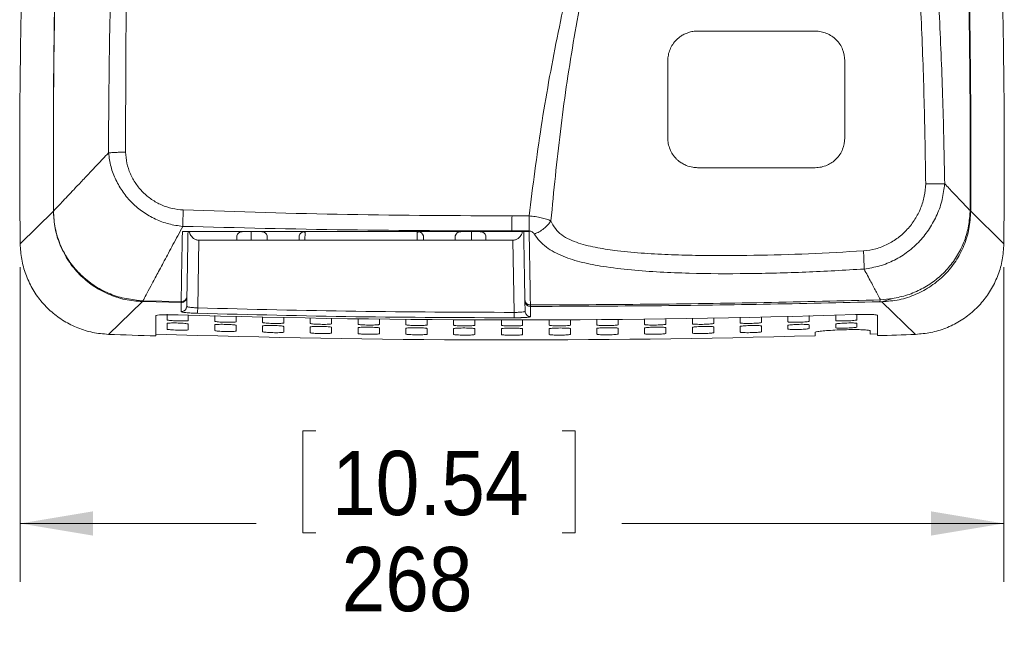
# Model space of a CAD drawing. Header units: millimetres. Extents: x 22 to 1630, y -978 to 180.
# Tile 5 of 9: x 75 to 129, y 64 to 97. Entities that reach past the tile are written whole.
import ezdxf

# ---------------------------------------------------------------- set-up
doc = ezdxf.new("R2010")
doc.units = ezdxf.units.MM
doc.styles.add('SLDTEXTSTYLE2', font='GOTHIC.TTF', dxfattribs={"width": 0.913})
doc.dimstyles.new('SLDDIMSTYLE0', dxfattribs={"dimtxt": 3.5, "dimasz": 3.9624, "dimexe": 0, "dimexo": 0.0625, "dimgap": 0.875, "dimtad": 0, "dimtih": 1, "dimtoh": 1, "dimlfac": 5, "dimrnd": 1e-09, "dimzin": 12, "dimdsep": 46, "dimtxsty": 'SLDTEXTSTYLE2', "dimsah": 1, "dimcen": 0.09, "dimadec": 0, "dimazin": 3, "dimtfac": 1, "dimtofl": 0, "dimtmove": 0, "dimatfit": 3, "dimfxl": 0, "dimfrac": 2, "dimtolj": 1, "dimtzin": 12, "dimarcsym": 0})

# ---------------------------------------------------------------- blocks, each defined once
blk = doc.blocks.new('*D1')
at = {"color": 7, "linetype": 'Continuous', "lineweight": 0}
for p, q in [((75.09, 83.338), (75.09, 66.204)), ((128.635, 83.338), (128.635, 66.204)), ((91.178, 74.42), (90.467, 74.42)), ((90.467, 74.42), (90.467, 68.864)), ((104.592, 74.42), (105.303, 74.42)), ((105.303, 74.42), (105.303, 68.864)), ((75.09, 69.379), (87.931, 69.379)), ((128.635, 69.379), (107.839, 69.379)), ((90.467, 68.864), (91.178, 68.864)), ((105.303, 68.864), (104.592, 68.864))]:
    blk.add_line(p, q, dxfattribs=at)
for points in [[(75.09, 69.379), (79.052, 68.719), (79.052, 70.04)], [(128.635, 69.379), (124.673, 70.04), (124.673, 68.719)]]:
    blk.add_solid(points, dxfattribs=at)
at = {"color": 7, "linetype": 'Continuous', "lineweight": 0, "char_height": 3.5, "attachment_point": 1, "style": 'SLDTEXTSTYLE2'}
for s, insert in [('10.54', (92.066, 73.335, -13.843)), ('268', (92.584, 68.098, -13.843))]:
    blk.add_mtext(s, dxfattribs=dict(at, insert=insert))

msp = doc.modelspace()

# ---------------------------------------------------------------- linework, layer by layer
at = {"color": 7, "linetype": 'Continuous', "lineweight": 15}
for p, q in [((110.3425, 94.5792), (110.3425, 90.3792)), ((119.9825, 90.3792), (119.9825, 94.5792)), ((76.9015, 86.3959), (75.0897, 84.6077)), ((126.8023, 86.4181), (126.7923, 86.2122)), ((126.7923, 86.2122), (126.8328, 86.3866)), ((126.8025, 86.4179), (126.8024, 86.4181)), ((126.8025, 86.4179), (126.8323, 86.4257)), ((128.6352, 84.6077), (126.8328, 86.3866)), ((102.7919, 86.1349), (101.8625, 86.1334)), ((87.6573, 85.2638), (87.6573, 84.8065)), ((99.6573, 85.2638), (99.6573, 84.8065)), ((101.8566, 85.3107), (101.8561, 85.2792)), ((101.8561, 85.2792), (102.7963, 85.2792)), ((102.7924, 85.3111), (101.8566, 85.3107)), ((84.7542, 81.1224), (84.8185, 84.8065)), ((84.8185, 84.8065), (101.9064, 84.8065)), ((86.8773, 84.8065), (86.8773, 85.0516)), ((88.5373, 85.0516), (88.5373, 84.8065)), ((90.2773, 84.8065), (90.2773, 85.0516)), ((97.0373, 85.0516), (97.0373, 84.8065)), ((98.7773, 85.0516), (98.7773, 84.8065)), ((100.4373, 85.0516), (100.4373, 84.8065)), ((101.9064, 84.8065), (101.975, 80.8775)), ((120.9995, 84.227), (120.9951, 84.2267)), ((81.7722, 81.512), (81.4282, 81.5379)), ((81.7409, 81.466), (81.4283, 81.5383)), ((83.8536, 81.4637), (81.7722, 81.5116)), ((81.7722, 81.5116), (81.814, 81.4658)), ((84.1558, 81.2119), (84.1645, 81.7091)), ((102.5629, 81.5686), (102.5641, 81.4965)), ((102.5641, 81.4965), (102.5738, 80.9414)), ((121.9293, 81.5553), (121.8594, 81.4559)), ((122.5703, 81.6337), (121.9293, 81.5554)), ((122.5703, 81.6337), (121.9946, 81.4558)), ((79.8946, 79.6815), (81.7416, 81.466)), ((81.814, 81.4658), (83.8555, 81.4152)), ((83.8555, 81.4152), (83.8469, 80.918)), ((83.8555, 81.4152), (83.8536, 81.4637)), ((102.8637, 81.2804), (102.8646, 81.2025)), ((102.8743, 80.6474), (102.8646, 81.2025)), ((121.994, 81.4557), (123.8303, 79.6815)), ((82.4825, 80.6963), (82.4825, 79.5923)), ((83.0825, 80.7789), (83.0825, 80.471)), ((84.2425, 80.4358), (84.2425, 80.7436)), ((85.6825, 80.7029), (85.6825, 80.3951)), ((86.8425, 80.3649), (86.8425, 80.6727)), ((88.2825, 80.6383), (88.2825, 80.3305)), ((89.4425, 80.3054), (89.4425, 80.6131)), ((90.8825, 80.585), (90.8825, 80.2772)), ((92.0425, 80.2571), (92.0425, 80.5648)), ((93.4825, 80.5429), (93.4825, 80.2352)), ((94.6425, 80.2201), (94.6425, 80.5278)), ((96.0825, 80.5122), (96.0825, 80.2045)), ((97.2425, 80.1944), (97.2425, 80.5021)), ((98.6825, 80.4927), (98.6825, 80.185)), ((99.8425, 80.18), (99.8425, 80.4877)), ((101.2825, 80.4846), (101.2825, 80.1769)), ((102.4425, 80.1769), (102.4425, 80.4846)), ((103.8825, 80.4877), (103.8825, 80.18)), ((105.0425, 80.185), (105.0425, 80.4927)), ((106.4825, 80.5021), (106.4825, 80.1944)), ((107.6425, 80.2045), (107.6425, 80.5122)), ((109.0825, 80.5278), (109.0825, 80.2201)), ((110.2425, 80.2352), (110.2425, 80.5429)), ((111.6825, 80.5648), (111.6825, 80.2571)), ((112.8425, 80.2772), (112.8425, 80.585)), ((114.2825, 80.6131), (114.2825, 80.3054)), ((115.4425, 80.3305), (115.4425, 80.6383)), ((116.8825, 80.6727), (116.8825, 80.3649)), ((118.0425, 80.3951), (118.0425, 80.7029)), ((119.4825, 80.7436), (119.4825, 80.4358)), ((120.6425, 80.471), (120.6425, 80.7789)), ((121.7625, 79.6093), (121.7625, 80.7133)), ((83.0825, 80.2751), (83.0825, 79.9673)), ((84.2425, 79.9321), (84.2425, 80.2399)), ((85.6825, 80.1993), (85.6825, 79.8915)), ((86.8425, 79.8613), (86.8425, 80.1691)), ((88.2825, 80.1347), (88.2825, 79.8269)), ((89.4425, 79.8018), (89.4425, 80.1095)), ((90.8825, 80.0814), (90.8825, 79.7737)), ((92.0425, 79.7536), (92.0425, 80.0613)), ((93.4825, 80.0394), (93.4825, 79.7317)), ((94.6425, 79.7166), (94.6425, 80.0243)), ((96.0825, 80.0087), (96.0825, 79.701)), ((97.2425, 79.6909), (97.2425, 79.9986)), ((98.6825, 79.9892), (98.6825, 79.6816)), ((99.8425, 79.6765), (99.8425, 79.9842)), ((101.2825, 79.9811), (101.2825, 79.6734)), ((102.4425, 79.6734), (102.4425, 79.9811)), ((103.8825, 79.9842), (103.8825, 79.6765)), ((105.0425, 79.6816), (105.0425, 79.9892)), ((106.4825, 79.9986), (106.4825, 79.6909)), ((107.6425, 79.701), (107.6425, 80.0087)), ((109.0825, 80.0243), (109.0825, 79.7166)), ((110.2425, 79.7317), (110.2425, 80.0394)), ((111.6825, 80.0613), (111.6825, 79.7536)), ((112.8425, 79.7737), (112.8425, 80.0814)), ((114.2825, 80.1095), (114.2825, 79.8018)), ((115.4425, 79.8269), (115.4425, 80.1347)), ((116.8825, 80.1691), (116.8825, 79.9732)), ((118.0425, 80.0034), (118.0425, 80.1993)), ((119.4825, 80.2399), (119.4825, 80.044)), ((120.6425, 80.0792), (120.6425, 80.2751)), ((121.3625, 79.6965), (121.3625, 79.8714)), ((118.3625, 79.7813), (118.3625, 79.6064)), ((121.3625, 79.6965), (121.7625, 79.7096))]:
    msp.add_line(p, q, dxfattribs=at)
at = {"color": 8, "linetype": 'Continuous', "lineweight": 15}
for p, q in [((90.6026, 85.2496), (90.5919, 84.8065)), ((96.7067, 84.8065), (96.6959, 85.2496))]:
    msp.add_line(p, q, dxfattribs=at)
at = {"color": 7, "linetype": 'Continuous', "lineweight": 15}
for centre, radius, start, end in [((475.0625, 89.2792), 400, 178.382844, 180.669156), ((-271.3375, 89.2792), 400, 359.330844, 1.617156), ((87.1398, 84.9986), 0.2678, 81.95051, 168.5782), ((88.2748, 84.9986), 0.2678, 11.42164, 98.04938), ((90.5398, 84.9986), 0.2678, 81.95065, 168.57819), ((96.7748, 84.9986), 0.2678, 11.42169, 98.04947), ((99.0398, 84.9986), 0.2678, 81.95059, 168.57819), ((100.1748, 84.9986), 0.2678, 11.42177, 98.04942), ((83.8649, 81.7147), 0.2996, 268.20803, 358.92886), ((-91.6071, 86.1095), 176.4318, 358.284751, 358.380238), ((101.8625, 679.2792), 598.8126, 268.2602282, 271.7895502), ((101.8625, 679.2792), 600, 267.9017549, 268.1490244), ((101.8625, 679.2792), 599.8998, 268.148715, 271.576096), ((101.8625, 679.2792), 600, 271.9006586, 272.0982451)]:
    msp.add_arc(centre, radius, start, end, dxfattribs=at)
for centre, major_axis, start_param, end_param in [((90.6027, 85.5325), (0.4001, 0.0002), 4.4701228, 4.7117798), ((96.6958, 85.5325), (0.4001, -0.0002), 4.7129982, 4.9740068)]:
    msp.add_ellipse(centre, major_axis=major_axis, ratio=0.7071067, start_param=start_param, end_param=end_param, dxfattribs=at)
for points, knots in [([(111.759, 118.8585), (111.108, 117.3942), (109.8056, 114.4647), (108.1176, 109.9304), (106.6262, 105.3091), (105.3492, 100.604), (104.2845, 95.8315), (103.4124, 91.0066), (102.9988, 87.7591), (102.7919, 86.1349)], [0, 0, 0, 0, 0.1425804, 0.2852623, 0.4280378, 0.5709033, 0.7138547, 0.8568888, 1, 1, 1, 1]), ([(103.9812, 85.8667), (104.1393, 87.4906), (104.4555, 90.7382), (105.1656, 95.5783), (106.0631, 100.3778), (107.1706, 105.1212), (108.491, 109.7918), (110.0049, 114.3859), (111.1811, 117.3652), (111.7691, 118.8548)], [0, 0, 0, 0, 0.1428661, 0.2857307, 0.4285905, 0.571447, 0.7143002, 0.8571513, 1, 1, 1, 1]), ([(77.7057, 117.0627), (77.5934, 115.0326), (77.3689, 110.9743), (77.1312, 104.8493), (76.9695, 98.7079), (76.8843, 92.5532), (76.8958, 88.4481), (76.9016, 86.3959)], [0, 0, 0, 0, 0.2001181, 0.4000426, 0.6001289, 0.8001047, 1, 1, 1, 1]), ([(76.9027, 86.3971), (76.8985, 88.452), (76.8902, 92.562), (76.9813, 98.7247), (77.1497, 104.8753), (77.3947, 111.0094), (77.624, 115.0746), (77.7387, 117.1072)], [0, 0, 0, 0, 0.1999955, 0.4000006, 0.5999992, 0.8000046, 1, 1, 1, 1]), ([(125.9772, 117.1024), (126.0901, 115.0721), (126.316, 111.0113), (126.5574, 104.883), (126.7237, 98.7374), (126.8141, 92.5791), (126.8064, 88.4716), (126.8025, 86.4179)], [0, 0, 0, 0, 0.1999955, 0.4000008, 0.5999995, 0.8000043, 1, 1, 1, 1]), ([(126.8323, 86.4257), (126.8376, 88.475), (126.8482, 92.5739), (126.7617, 98.7187), (126.5989, 104.8511), (126.3603, 110.9663), (126.1353, 115.019), (126.0228, 117.0453)], [0, 0, 0, 0, 0.1999677, 0.3999676, 0.5999877, 0.8000055, 1, 1, 1, 1]), ([(81.4681, 114.7122), (81.3618, 112.6378), (81.1492, 108.4889), (80.9493, 102.2196), (80.8293, 95.9258), (80.8302, 91.712), (80.8306, 89.6051)], [0, 0, 0, 0, 0.2500029, 0.5000048, 0.7500033, 1, 1, 1, 1]), ([(122.4937, 114.8197), (122.7119, 113.3377), (123.1486, 110.3722), (123.5785, 105.8918), (123.9131, 101.3998), (124.1492, 96.8978), (124.3115, 92.3906), (124.3595, 89.384), (124.3835, 87.8806)], [0, 0, 0, 0, 0.1664183, 0.3329951, 0.4996737, 0.666414, 0.8331937, 1, 1, 1, 1]), ([(125.4177, 87.8816), (125.3883, 89.3903), (125.3295, 92.4078), (125.1437, 96.9317), (124.8761, 101.4511), (124.4974, 105.9615), (124.0079, 110.4619), (123.5072, 113.4368), (123.2569, 114.9243)], [0, 0, 0, 0, 0.1666712, 0.3333417, 0.5000114, 0.6666797, 0.8333448, 1, 1, 1, 1]), ([(80.7657, 114.6882), (80.634, 112.6112), (80.3706, 108.4573), (80.1087, 102.1819), (79.9354, 95.8831), (79.9081, 91.6671), (79.8944, 89.5591)], [0, 0, 0, 0, 0.2500201, 0.5000265, 0.7500184, 1, 1, 1, 1]), ([(111.9625, 96.1992), (111.9012, 96.1971), (111.7535, 96.1922), (111.5454, 96.1497), (111.3294, 96.0755), (111.1389, 95.9802), (110.9641, 95.8602), (110.7822, 95.6991), (110.6066, 95.4851), (110.4562, 95.2012), (110.3604, 94.8974), (110.3484, 94.6843), (110.3425, 94.5792)], [0, 0, 0, 0, 0.0725407, 0.1749847, 0.2500956, 0.342817, 0.4261783, 0.5001811, 0.629465, 0.7500667, 0.8767783, 1, 1, 1, 1]), ([(118.3625, 96.1992), (117.9154, 96.1992), (117.0473, 96.1992), (115.7496, 96.1992), (114.4646, 96.1992), (113.1985, 96.1992), (112.3638, 96.1992), (111.9625, 96.1992)], [0, 0, 0, 0, 0.2091519, 0.4060911, 0.6075278, 0.8112929, 1, 1, 1, 1]), ([(119.9825, 94.5792), (119.9584, 94.7907), (119.9101, 95.2151), (119.5966, 95.6638), (119.2698, 95.9342), (118.9938, 96.0812), (118.6869, 96.1797), (118.4751, 96.1924), (118.3625, 96.1992)], [0, 0, 0, 0, 0.2485322, 0.4987888, 0.6212701, 0.7494026, 0.8666887, 1, 1, 1, 1]), ([(110.3425, 90.3792), (110.3483, 90.2753), (110.3602, 90.0622), (110.455, 89.7603), (110.6052, 89.4754), (110.7763, 89.266), (110.9536, 89.1069), (111.127, 88.9846), (111.378, 88.8577), (111.6653, 88.7732), (111.8767, 88.7632), (111.9625, 88.7592)], [0, 0, 0, 0, 0.121905, 0.2499669, 0.3685858, 0.4999406, 0.5666283, 0.650018, 0.7500973, 0.8986373, 1, 1, 1, 1]), ([(118.3625, 88.7592), (118.4781, 88.7664), (118.7028, 88.7803), (119.1072, 88.9164), (119.5433, 89.2146), (119.9102, 89.7447), (119.9585, 90.169), (119.9825, 90.3792)], [0, 0, 0, 0, 0.13689146, 0.2661359, 0.50069437, 0.75261872, 1, 1, 1, 1]), ([(79.8944, 89.5591), (79.6916, 89.3447), (79.2859, 88.9159), (78.7456, 88.3449), (78.2621, 87.8339), (77.8446, 87.3926), (77.4951, 87.0232), (77.2197, 86.7321), (77.013, 86.5137), (76.9395, 86.436), (76.9028, 86.3972)], [0, 0, 0, 0, 0.1246896, 0.2493787, 0.3744834, 0.4996019, 0.6247143, 0.7498109, 0.8749059, 1, 1, 1, 1]), ([(79.8944, 89.5591), (79.9536, 89.5657), (80.072, 89.5788), (80.303, 89.5913), (80.5586, 89.6012), (80.7399, 89.6038), (80.8306, 89.6051)], [0, 0, 0, 0, 0.2499985, 0.4999995, 0.749998, 1, 1, 1, 1]), ([(79.8985, 89.5634), (79.9344, 89.3111), (80.0061, 88.8064), (80.2816, 88.0837), (80.6701, 87.4161), (81.171, 86.8243), (81.7676, 86.3272), (82.4415, 85.942), (83.1716, 85.6691), (83.6833, 85.5973), (83.9391, 85.5614)], [0, 0, 0, 0, 0.1249411, 0.249896, 0.3748691, 0.4998663, 0.6248997, 0.7499344, 0.8749783, 1, 1, 1, 1]), ([(80.8306, 89.6051), (80.8461, 89.4052), (80.8774, 89.003), (81.0726, 88.4234), (81.3676, 87.8861), (81.76, 87.4102), (82.2346, 87.0148), (82.7733, 86.7151), (83.3568, 86.5131), (83.7634, 86.4749), (83.9662, 86.4558)], [0, 0, 0, 0, 0.12307524, 0.24747278, 0.3727859, 0.49848128, 0.62431187, 0.75007432, 0.87537484, 1, 1, 1, 1]), ([(111.9625, 88.7592), (112.5918, 88.7592), (113.9307, 88.7592), (116.0648, 88.7592), (117.5697, 88.7592), (118.3625, 88.7592)], [0, 0, 0, 0, 0.2956579, 0.6289587, 1, 1, 1, 1]), ([(124.3835, 87.8806), (124.3663, 87.6536), (124.3319, 87.1997), (124.1241, 86.5452), (123.8134, 85.936), (123.3983, 85.3909), (122.8927, 84.9284), (122.312, 84.568), (121.6745, 84.3147), (121.2245, 84.2563), (120.9995, 84.227)], [0, 0, 0, 0, 0.1250244, 0.2500829, 0.3751972, 0.5003071, 0.6254458, 0.7505768, 0.8753002, 1, 1, 1, 1]), ([(121.0283, 83.239), (121.3142, 83.2848), (121.8859, 83.3764), (122.6935, 83.7092), (123.4314, 84.1693), (124.0773, 84.753), (124.6146, 85.4375), (125.0252, 86.2027), (125.3121, 87.0253), (125.3781, 87.5984), (125.4111, 87.8849)], [0, 0, 0, 0, 0.1250121, 0.2500393, 0.3750616, 0.5000861, 0.6250998, 0.7500919, 0.875062, 1, 1, 1, 1]), ([(124.3835, 87.8806), (124.4905, 87.8804), (124.7045, 87.8799), (124.9964, 87.8807), (125.2466, 87.8823), (125.3559, 87.884), (125.4105, 87.8849)], [0, 0, 0, 0, 0.2499998, 0.5000009, 0.7500006, 1, 1, 1, 1]), ([(125.4105, 87.8849), (125.4118, 87.8849), (125.4143, 87.8847), (125.4166, 87.8826), (125.4177, 87.8816)], [0, 0, 0, 0, 0.4998021, 1, 1, 1, 1]), ([(126.8024, 86.4181), (126.7347, 86.4895), (126.5995, 86.6325), (126.2865, 86.9633), (125.9021, 87.3696), (125.5791, 87.711), (125.4176, 87.8817)], [0, 0, 0, 0, 0.2499882, 0.4999762, 0.7499781, 1, 1, 1, 1]), ([(81.7416, 81.466), (81.4248, 81.4914), (80.791, 81.5424), (79.8782, 81.8453), (79.0365, 82.3047), (78.2991, 82.9218), (77.6919, 83.6676), (77.2463, 84.519), (76.9576, 85.4397), (76.9202, 86.0772), (76.9015, 86.3959)], [0, 0, 0, 0, 0.1249905, 0.2500201, 0.375057, 0.5000966, 0.6251091, 0.7500879, 0.8750533, 1, 1, 1, 1]), ([(76.9029, 86.3972), (76.9028, 86.3981), (76.9027, 86.3998), (76.9026, 86.4016), (76.9024, 86.4023), (76.9022, 86.4022), (76.902, 86.4015), (76.9018, 86.4001), (76.9017, 86.3983), (76.9016, 86.3967), (76.9016, 86.3959)], [0, 0, 0, 0, 0.13795, 0.259957, 0.3787944, 0.5007669, 0.6265855, 0.7539222, 0.8792158, 1, 1, 1, 1]), ([(81.4283, 81.5383), (81.1286, 81.5814), (80.5292, 81.6677), (79.6768, 81.9979), (78.8942, 82.464), (78.2107, 83.0708), (77.647, 83.7883), (77.2127, 84.6382), (76.9975, 85.3908), (76.9164, 85.9954), (76.9074, 86.2632), (76.9029, 86.3972)], [0, 0, 0, 0, 0.1249731, 0.2500122, 0.3750335, 0.500056, 0.6250593, 0.7500043, 0.8899298, 0.9449392, 1, 1, 1, 1]), ([(83.9391, 85.5614), (83.9406, 85.6235), (83.9437, 85.7487), (83.9502, 85.9732), (83.9577, 86.2121), (83.9634, 86.3753), (83.9662, 86.4558)], [0, 0, 0, 0, 0.2489948, 0.5021895, 0.7542558, 1, 1, 1, 1]), ([(83.9662, 86.456), (86.9482, 86.3602), (92.9119, 86.1687), (98.879, 86.1452), (101.8625, 86.1334)], [0, 0, 0, 0, 0.500014, 1, 1, 1, 1]), ([(126.8328, 86.3866), (126.8143, 86.068), (126.7773, 85.4308), (126.4902, 84.5096), (126.0439, 83.6585), (125.4376, 82.9113), (124.6998, 82.2935), (123.858, 81.835), (122.9444, 81.5314), (122.3108, 81.481), (121.994, 81.4557)], [0, 0, 0, 0, 0.1249133, 0.2498463, 0.3748064, 0.4998, 0.6248358, 0.7498908, 0.874964, 1, 1, 1, 1]), ([(126.8328, 86.3866), (126.8327, 86.3927), (126.8323, 86.4051), (126.8323, 86.4187), (126.8323, 86.4255)], [0, 0, 0, 0, 0.4997539, 1, 1, 1, 1]), ([(101.8566, 85.3107), (101.8576, 85.4341), (101.8596, 85.6808), (101.8615, 85.9826), (101.8625, 86.1334)], [0, 0, 0, 0, 0.4999959, 1, 1, 1, 1]), ([(102.7919, 86.1349), (102.9066, 86.123), (103.1361, 86.0991), (103.4591, 86.0344), (103.7523, 85.9597), (103.9049, 85.8977), (103.9812, 85.8667)], [0, 0, 0, 0, 0.2499622, 0.499957, 0.7499728, 1, 1, 1, 1]), ([(102.7924, 85.3111), (102.7925, 85.3696), (102.7927, 85.4875), (102.7926, 85.6933), (102.7924, 85.9115), (102.7921, 86.0609), (102.7919, 86.1349)], [0, 0, 0, 0, 0.2478155, 0.4999998, 0.7521851, 1, 1, 1, 1]), ([(103.9812, 85.8667), (103.9294, 85.7927), (103.8239, 85.6423), (103.6017, 85.4369), (103.3497, 85.2604), (103.1703, 85.1814), (103.082, 85.1425)], [0, 0, 0, 0, 0.2459754, 0.4999899, 0.7540097, 1, 1, 1, 1]), ([(120.995, 84.2277), (119.9993, 84.1711), (118.0078, 84.0579), (115.0198, 83.9729), (112.5325, 83.9633), (110.5496, 84.0135), (109.0688, 84.0889), (107.7225, 84.2078), (106.521, 84.3825), (105.6477, 84.5852), (104.999, 84.832), (104.5579, 85.0811), (104.1989, 85.4244), (104.0538, 85.7192), (103.9812, 85.8667)], [0, 0, 0, 0, 0.166684, 0.3333661, 0.5000427, 0.5833843, 0.6667263, 0.7500594, 0.8125593, 0.8750302, 0.9062831, 0.9375726, 0.9687587, 1, 1, 1, 1]), ([(126.7924, 86.2122), (126.7619, 85.9317), (126.7008, 85.3706), (126.4275, 84.566), (126.0309, 83.8179), (125.5084, 83.1534), (124.8833, 82.582), (124.1701, 82.1376), (123.3943, 81.798), (122.845, 81.6885), (122.5703, 81.6337)], [0, 0, 0, 0, 0.1249338, 0.2499043, 0.3748637, 0.499893, 0.6248365, 0.749979, 0.8749469, 1, 1, 1, 1]), ([(83.9391, 85.5614), (83.7574, 85.222), (83.3942, 84.5431), (82.9253, 83.6667), (82.5198, 82.909), (82.1894, 82.2914), (81.93, 81.8066), (81.8248, 81.6099), (81.7722, 81.5116)], [0, 0, 0, 0, 0.1666611, 0.3333236, 0.5000027, 0.6666779, 0.8333391, 1, 1, 1, 1]), ([(83.8536, 81.4637), (83.8547, 81.5575), (83.8568, 81.7451), (83.8637, 82.1982), (83.8733, 82.7733), (83.8859, 83.4837), (83.9013, 84.3096), (83.9139, 84.956), (83.9202, 85.2792)], [0, 0, 0, 0, 0.1666634, 0.3333322, 0.5000026, 0.6666717, 0.8333388, 1, 1, 1, 1]), ([(83.9202, 85.2792), (84.8782, 85.2792), (86.832, 85.2792), (89.8208, 85.2792), (92.8308, 85.2792), (95.8414, 85.2792), (98.8316, 85.2792), (100.8422, 85.2792), (101.8561, 85.2792)], [0, 0, 0, 0, 0.1603551, 0.3270184, 0.5000045, 0.6638072, 0.8304694, 1, 1, 1, 1]), ([(101.8566, 85.3107), (98.8697, 85.321), (92.8959, 85.3417), (86.9245, 85.4878), (83.9388, 85.5609)], [0, 0, 0, 0, 0.4999989, 1, 1, 1, 1]), ([(84.1653, 81.7539), (84.1669, 81.8474), (84.1702, 82.0344), (84.1781, 82.4886), (84.1882, 83.0653), (84.2007, 83.7807), (84.2135, 84.5164), (84.223, 85.0595), (84.2268, 85.2792)], [0, 0, 0, 0, 0.1761568, 0.3522814, 0.5282812, 0.7043405, 0.8803954, 1, 1, 1, 1]), ([(84.8185, 84.8065), (84.7922, 84.8078), (84.7384, 84.8105), (84.6362, 84.8403), (84.482, 84.9294), (84.3513, 85.0889), (84.3082, 85.2254), (84.2912, 85.2792)], [0, 0, 0, 0, 0.092396, 0.1896938, 0.3788426, 0.7553666, 1, 1, 1, 1]), ([(102.4338, 85.2792), (102.4168, 85.2254), (102.3736, 85.0889), (102.2411, 84.9272), (102.0844, 84.8379), (101.9816, 84.81), (101.9312, 84.8077), (101.9064, 84.8065)], [0, 0, 0, 0, 0.2446536, 0.6212095, 0.8222559, 0.9130023, 1, 1, 1, 1]), ([(102.4981, 85.2792), (102.5024, 85.0354), (102.5123, 84.4653), (102.5257, 83.6986), (102.5385, 82.9673), (102.5489, 82.3678), (102.5573, 81.8856), (102.561, 81.6743), (102.5629, 81.5686)], [0, 0, 0, 0, 0.12997376, 0.30391351, 0.4779332, 0.65180269, 0.82591186, 1, 1, 1, 1]), ([(103.082, 85.1425), (103.067, 85.1637), (103.0371, 85.2063), (102.9723, 85.2613), (102.9032, 85.2943), (102.8412, 85.3093), (102.8087, 85.3105), (102.7924, 85.3111)], [0, 0, 0, 0, 0.2497357, 0.4997736, 0.7494445, 0.8743507, 1, 1, 1, 1]), ([(102.7963, 85.2792), (102.802, 84.9483), (102.8135, 84.2864), (102.8281, 83.4354), (102.8406, 82.6969), (102.8508, 82.0901), (102.8587, 81.6019), (102.862, 81.3876), (102.8637, 81.2804)], [0, 0, 0, 0, 0.1666633, 0.3333273, 0.4999945, 0.6666594, 0.8333398, 1, 1, 1, 1]), ([(121.0283, 83.2393), (119.9691, 83.178), (117.8508, 83.0554), (114.6727, 82.9747), (112.0286, 82.9841), (109.9245, 83.066), (108.3569, 83.1767), (106.9393, 83.3451), (105.688, 83.5849), (104.7987, 83.8542), (104.1548, 84.1519), (103.7239, 84.4269), (103.3551, 84.7535), (103.173, 85.0128), (103.082, 85.1425)], [0, 0, 0, 0, 0.16667818, 0.3333535, 0.50001962, 0.58335853, 0.66669381, 0.7500182, 0.81251122, 0.87497603, 0.9062367, 0.93749763, 0.96875153, 1, 1, 1, 1]), ([(75.0897, 84.6077), (75.107, 84.3272), (75.1414, 83.7661), (75.369, 82.9498), (75.723, 82.1831), (76.2009, 81.4861), (76.7902, 80.8821), (77.4703, 80.3833), (78.2255, 80.011), (79.0396, 79.7554), (79.6067, 79.7064), (79.8946, 79.6815)], [0, 0, 0, 0, 0.110904, 0.2218057, 0.3327242, 0.4436416, 0.5542871, 0.6649329, 0.7754798, 0.8860285, 1, 1, 1, 1]), ([(121.0283, 83.2393), (121.0286, 83.2966), (121.0293, 83.413), (121.0229, 83.6569), (121.0118, 83.9334), (121.0006, 84.1306), (120.995, 84.2277)], [0, 0, 0, 0, 0.24654431, 0.50056834, 0.75429392, 1, 1, 1, 1]), ([(123.8303, 79.6815), (124.1104, 79.7057), (124.6704, 79.7541), (125.4808, 80.002), (126.2384, 80.375), (126.9233, 80.8702), (127.5123, 81.4743), (127.9941, 82.1667), (128.3474, 82.9309), (128.5826, 83.7512), (128.6175, 84.3193), (128.6352, 84.6077)], [0, 0, 0, 0, 0.110904, 0.2218057, 0.3327241, 0.4436415, 0.5542871, 0.664933, 0.7754798, 0.8860285, 1, 1, 1, 1]), ([(121.9293, 81.5554), (121.8595, 81.6858), (121.72, 81.9466), (121.4174, 82.5124), (121.158, 82.997), (121.0283, 83.2393)], [0, 0, 0, 0, 0.3333331, 0.6666666, 1, 1, 1, 1]), ([(84.1653, 81.7539), (84.1605, 81.7163), (84.1532, 81.6584), (84.1136, 81.5895), (84.073, 81.5425), (84.023, 81.5052), (83.951, 81.4701), (83.8919, 81.4662), (83.8536, 81.4637)], [0, 0, 0, 0, 0.2391513, 0.3681644, 0.5000013, 0.6318354, 0.7608491, 1, 1, 1, 1]), ([(102.8637, 81.2804), (102.8262, 81.2842), (102.7687, 81.2899), (102.6992, 81.3256), (102.6513, 81.3626), (102.6124, 81.4087), (102.5745, 81.4759), (102.5675, 81.5321), (102.5629, 81.5686)], [0, 0, 0, 0, 0.2396537, 0.3684871, 0.4999999, 0.631513, 0.7603462, 1, 1, 1, 1]), ([(102.8646, 81.2025), (102.8272, 81.2064), (102.7697, 81.2123), (102.7003, 81.2488), (102.6525, 81.2866), (102.6137, 81.3336), (102.5758, 81.4021), (102.5687, 81.4593), (102.5641, 81.4965)], [0, 0, 0, 0, 0.2396737, 0.3685002, 0.5000009, 0.6315013, 0.7603275, 1, 1, 1, 1]), ([(121.9293, 81.5553), (119.8171, 81.5042), (115.5927, 81.4019), (109.2319, 81.3098), (104.9864, 81.2902), (102.8637, 81.2804)], [0, 0, 0, 0, 0.3333334, 0.6666668, 1, 1, 1, 1]), ([(81.7416, 81.466), (81.7524, 81.4662), (81.7741, 81.4665), (81.8001, 81.4661), (81.813, 81.4659)], [0, 0, 0, 0, 0.4996173, 1, 1, 1, 1]), ([(84.1558, 81.2119), (84.1511, 81.174), (84.1438, 81.1158), (84.1046, 81.0464), (84.0645, 80.9989), (84.015, 80.9611), (83.9437, 80.9254), (83.885, 80.9209), (83.8469, 80.918)], [0, 0, 0, 0, 0.2392811, 0.3682485, 0.5000008, 0.6317503, 0.7607177, 1, 1, 1, 1]), ([(84.7542, 81.1224), (84.6755, 81.1262), (84.5181, 81.1337), (84.3189, 81.1566), (84.2084, 81.1795), (84.1669, 81.1967), (84.1575, 81.2054), (84.1559, 81.2099), (84.1558, 81.2114), (84.1558, 81.2119)], [0, 0, 0, 0, 0.2490983, 0.4986312, 0.7485902, 0.8742369, 0.9597966, 0.9855745, 1, 1, 1, 1]), ([(101.975, 80.8775), (99.1044, 80.8873), (93.3633, 80.9069), (87.6239, 81.0506), (84.7542, 81.1224)], [0, 0, 0, 0, 0.4999999, 1, 1, 1, 1]), ([(102.5738, 80.9414), (102.565, 80.9325), (102.5475, 80.9148), (102.4098, 80.8932), (102.2115, 80.8787), (102.0539, 80.8779), (101.975, 80.8775)], [0, 0, 0, 0, 0.2503153, 0.5003648, 0.7501715, 1, 1, 1, 1]), ([(102.5738, 80.9414), (102.5784, 80.9042), (102.5855, 80.8469), (102.6234, 80.7784), (102.6622, 80.7314), (102.71, 80.6936), (102.7794, 80.6571), (102.8369, 80.6512), (102.8743, 80.6474)], [0, 0, 0, 0, 0.2396729, 0.3684994, 0.5, 0.6315005, 0.7603271, 1, 1, 1, 1]), ([(102.8646, 81.2025), (104.9795, 81.21), (109.2098, 81.2251), (115.5461, 81.3099), (119.7539, 81.4072), (121.8574, 81.4558)], [0, 0, 0, 0, 0.333319, 0.6667138, 1, 1, 1, 1]), ([(121.8594, 81.4559), (121.884, 81.4562), (121.9333, 81.457), (121.9737, 81.4562), (121.9939, 81.4558)], [0, 0, 0, 0, 0.4990173, 1, 1, 1, 1]), ([(83.6825, 80.7426), (83.5479, 80.7458), (83.2788, 80.7522), (82.9198, 80.749), (82.6485, 80.7365), (82.5034, 80.7176), (82.4885, 80.7024), (82.4825, 80.6963)], [0, 0, 0, 0, 0.2140162, 0.428038, 0.6419873, 0.8562019, 1, 1, 1, 1]), ([(83.0825, 80.471), (83.0889, 80.4662), (83.1018, 80.4567), (83.2023, 80.4414), (83.3502, 80.4276), (83.5348, 80.4166), (83.7332, 80.4099), (83.9233, 80.4081), (84.084, 80.4115), (84.1967, 80.4195), (84.2391, 80.4285), (84.2418, 80.4344), (84.2425, 80.4358)], [0, 0, 0, 0, 0.1078013, 0.2156, 0.323432, 0.4311143, 0.5385048, 0.6455977, 0.7525179, 0.8594668, 0.9666299, 1, 1, 1, 1]), ([(84.2451, 80.8552), (84.2954, 80.851), (84.4398, 80.839), (84.6249, 80.8326), (84.7456, 80.8285)], [0, 0, 0, 0, 0.3481528, 1, 1, 1, 1]), ([(84.7456, 80.8285), (87.6168, 80.7567), (93.359, 80.6129), (99.1031, 80.5933), (101.9751, 80.5835)], [0, 0, 0, 0, 0.4999997, 1, 1, 1, 1]), ([(101.975, 80.8775), (101.975, 80.8422), (101.975, 80.7687), (101.9751, 80.6726), (101.9751, 80.6029), (101.9751, 80.5898), (101.9751, 80.5835)], [0, 0, 0, 0, 0.2386031, 0.4963933, 0.7561775, 1, 1, 1, 1]), ([(101.9751, 80.5835), (102.0978, 80.5839), (102.2398, 80.5843), (102.3511, 80.5899), (102.3662, 80.5907)], [0, 0, 0, 0, 0.8641711, 1, 1, 1, 1]), ([(119.4825, 80.4358), (119.4889, 80.4314), (119.5017, 80.4226), (119.6018, 80.4134), (119.7491, 80.4086), (119.9328, 80.4088), (120.1304, 80.4141), (120.3204, 80.4238), (120.4818, 80.4369), (120.5957, 80.4518), (120.639, 80.4635), (120.6418, 80.4696), (120.6425, 80.471)], [0, 0, 0, 0, 0.10748004, 0.2149693, 0.32223672, 0.42924395, 0.53614923, 0.64315835, 0.75043296, 0.8580172, 0.96581499, 1, 1, 1, 1]), ([(121.7625, 80.7133), (121.7492, 80.7223), (121.7227, 80.7403), (121.5156, 80.7587), (121.211, 80.7677), (120.8737, 80.7669), (120.651, 80.761), (120.5625, 80.7586)], [0, 0, 0, 0, 0.2150115, 0.4300412, 0.6446197, 0.8587137, 1, 1, 1, 1]), ([(84.2425, 80.2399), (84.236, 80.2447), (84.2231, 80.2542), (84.1226, 80.2693), (83.9747, 80.2829), (83.7902, 80.2937), (83.5918, 80.3004), (83.4016, 80.3023), (83.241, 80.2992), (83.1282, 80.2913), (83.0858, 80.2824), (83.0831, 80.2765), (83.0825, 80.2751)], [0, 0, 0, 0, 0.1077991, 0.2155959, 0.3234176, 0.4310891, 0.5384827, 0.645591, 0.7525285, 0.8594829, 0.9666369, 1, 1, 1, 1]), ([(83.0825, 79.9673), (83.0889, 79.9625), (83.1018, 79.953), (83.2023, 79.9377), (83.3502, 79.9238), (83.5348, 79.9129), (83.7332, 79.9062), (83.9233, 79.9044), (84.084, 79.9078), (84.1967, 79.9158), (84.2391, 79.9248), (84.2418, 79.9307), (84.2425, 79.9321)], [0, 0, 0, 0, 0.1078011, 0.2155997, 0.3234319, 0.4311132, 0.5385045, 0.6455966, 0.7525168, 0.8594664, 0.9666295, 1, 1, 1, 1]), ([(85.6825, 80.3951), (85.6889, 80.3904), (85.7018, 80.3809), (85.8023, 80.366), (85.9502, 80.3528), (86.1347, 80.3427), (86.333, 80.3368), (86.5231, 80.3359), (86.6838, 80.3399), (86.7966, 80.3484), (86.8391, 80.3576), (86.8418, 80.3635), (86.8425, 80.3649)], [0, 0, 0, 0, 0.1077947, 0.2155879, 0.3233903, 0.4310216, 0.538364, 0.6454319, 0.7523615, 0.8593497, 0.9665637, 1, 1, 1, 1]), ([(86.8425, 80.1691), (86.836, 80.1738), (86.8231, 80.1833), (86.7226, 80.198), (86.5747, 80.2109), (86.3903, 80.2209), (86.1919, 80.2268), (86.0018, 80.2278), (85.8411, 80.224), (85.7283, 80.2157), (85.6859, 80.2065), (85.6831, 80.2007), (85.6825, 80.1993)], [0, 0, 0, 0, 0.1077919, 0.2155827, 0.3233743, 0.4309963, 0.5383427, 0.6454259, 0.7523722, 0.8593645, 0.9665698, 1, 1, 1, 1]), ([(85.6825, 79.8915), (85.6889, 79.8867), (85.7018, 79.8772), (85.8023, 79.8624), (85.9502, 79.8492), (86.1347, 79.8391), (86.333, 79.8332), (86.5231, 79.8323), (86.6838, 79.8363), (86.7966, 79.8448), (86.8391, 79.854), (86.8418, 79.8599), (86.8425, 79.8613)], [0, 0, 0, 0, 0.1077945, 0.2155878, 0.32339, 0.4310205, 0.5383637, 0.6454309, 0.7523605, 0.8593492, 0.9665635, 1, 1, 1, 1]), ([(88.2825, 80.3305), (88.2889, 80.3258), (88.3018, 80.3164), (88.4023, 80.3019), (88.5502, 80.2894), (88.7346, 80.2801), (88.9329, 80.2751), (89.1229, 80.275), (89.2837, 80.2797), (89.3965, 80.2887), (89.4391, 80.2981), (89.4418, 80.304), (89.4425, 80.3054)], [0, 0, 0, 0, 0.1077853, 0.2155703, 0.3233413, 0.4309224, 0.5382194, 0.6452646, 0.7522064, 0.8592341, 0.9664992, 1, 1, 1, 1]), ([(89.4425, 80.1095), (89.436, 80.1142), (89.4231, 80.1236), (89.3227, 80.1379), (89.1748, 80.1502), (88.9903, 80.1594), (88.7921, 80.1644), (88.602, 80.1646), (88.4413, 80.1601), (88.3284, 80.1513), (88.2859, 80.142), (88.2831, 80.1361), (88.2825, 80.1347)], [0, 0, 0, 0, 0.1077822, 0.2155642, 0.3233239, 0.4308971, 0.5381981, 0.6452599, 0.7522166, 0.8592483, 0.9665038, 1, 1, 1, 1]), ([(90.8825, 80.2772), (90.8889, 80.2725), (90.9018, 80.2632), (91.0022, 80.2492), (91.1501, 80.2373), (91.3345, 80.2287), (91.5327, 80.2246), (91.7227, 80.2253), (91.8835, 80.2307), (91.9965, 80.2402), (92.039, 80.2498), (92.0418, 80.2557), (92.0425, 80.2571)], [0, 0, 0, 0, 0.1077738, 0.2155478, 0.3232857, 0.4308172, 0.5380699, 0.6450967, 0.7520524, 0.8591211, 0.9664353, 1, 1, 1, 1]), ([(92.0425, 80.0613), (92.036, 80.0659), (92.0231, 80.0753), (91.9227, 80.0891), (91.7748, 80.1008), (91.5905, 80.1092), (91.3922, 80.1133), (91.2022, 80.1127), (91.0414, 80.1075), (90.9285, 80.0982), (90.8859, 80.0887), (90.8831, 80.0828), (90.8825, 80.0814)], [0, 0, 0, 0, 0.10776995, 0.21554072, 0.32326752, 0.43079114, 0.53804875, 0.64509182, 0.75206263, 0.85913407, 0.96643893, 1, 1, 1, 1]), ([(93.4825, 80.2352), (93.4889, 80.2306), (93.5018, 80.2212), (93.6022, 80.2077), (93.7501, 80.1964), (93.9344, 80.1887), (94.1325, 80.1854), (94.3226, 80.1869), (94.4834, 80.193), (94.5964, 80.203), (94.639, 80.2128), (94.6418, 80.2187), (94.6425, 80.2201)], [0, 0, 0, 0, 0.1077597, 0.2155206, 0.3232236, 0.430706, 0.5379164, 0.6449273, 0.7518997, 0.8590105, 0.966373, 1, 1, 1, 1]), ([(94.6425, 80.0243), (94.636, 80.029), (94.6231, 80.0382), (94.5227, 80.0516), (94.3749, 80.0627), (94.1906, 80.0703), (93.9924, 80.0735), (93.8024, 80.0721), (93.6416, 80.0662), (93.5285, 80.0564), (93.4859, 80.0467), (93.4831, 80.0408), (93.4825, 80.0394)], [0, 0, 0, 0, 0.1077552, 0.2155119, 0.3232043, 0.4306791, 0.5378956, 0.6449229, 0.7519094, 0.8590223, 0.9663754, 1, 1, 1, 1]), ([(96.0825, 80.2045), (96.0889, 80.1999), (96.1018, 80.1906), (96.2022, 80.1775), (96.35, 80.1669), (96.5343, 80.1599), (96.7324, 80.1575), (96.9224, 80.1598), (97.0832, 80.1666), (97.1963, 80.1771), (97.239, 80.1871), (97.2418, 80.193), (97.2425, 80.1944)], [0, 0, 0, 0, 0.1077432, 0.2154881, 0.3231545, 0.4305881, 0.537759, 0.6447566, 0.751748, 0.8589015, 0.9663119, 1, 1, 1, 1]), ([(97.2425, 79.9986), (97.236, 80.0032), (97.2231, 80.0125), (97.1227, 80.0254), (96.9749, 80.0358), (96.7907, 80.0426), (96.5926, 80.045), (96.4026, 80.0428), (96.2417, 80.0362), (96.1286, 80.0259), (96.0859, 80.016), (96.0831, 80.0101), (96.0825, 80.0087)], [0, 0, 0, 0, 0.1077381, 0.2154784, 0.3231342, 0.4305609, 0.5377385, 0.6447526, 0.7517576, 0.8589124, 0.966313, 1, 1, 1, 1]), ([(98.6825, 80.185), (98.6889, 80.1804), (98.7018, 80.1712), (98.8022, 80.1585), (98.9499, 80.1486), (99.1341, 80.1425), (99.3322, 80.1409), (99.5222, 80.144), (99.6831, 80.1515), (99.7962, 80.1625), (99.839, 80.1726), (99.8418, 80.1786), (99.8425, 80.18)], [0, 0, 0, 0, 0.1077236, 0.2154505, 0.3230792, 0.4304639, 0.5375971, 0.6445843, 0.7515975, 0.8587951, 0.9662518, 1, 1, 1, 1]), ([(99.8425, 79.9842), (99.836, 79.9888), (99.8232, 79.998), (99.7228, 80.0105), (99.575, 80.0203), (99.3908, 80.0262), (99.1928, 80.0278), (99.0028, 80.0248), (98.8419, 80.0175), (98.7287, 80.0067), (98.6859, 79.9966), (98.6831, 79.9907), (98.6825, 79.9892)], [0, 0, 0, 0, 0.1077182, 0.2154398, 0.3230575, 0.4304365, 0.537577, 0.644581, 0.7516072, 0.8588048, 0.9662517, 1, 1, 1, 1]), ([(101.2825, 80.1769), (101.2889, 80.1723), (101.3018, 80.1632), (101.4021, 80.1509), (101.5499, 80.1416), (101.734, 80.1363), (101.932, 80.1356), (102.122, 80.1395), (102.2829, 80.1477), (102.3962, 80.1591), (102.439, 80.1695), (102.4418, 80.1755), (102.4425, 80.1769)], [0, 0, 0, 0, 0.1077023, 0.215408, 0.3229972, 0.4303337, 0.5374311, 0.6444112, 0.7514482, 0.8586902, 0.9661934, 1, 1, 1, 1]), ([(102.4425, 79.9811), (102.436, 79.9857), (102.4232, 79.9948), (102.3228, 80.0068), (102.1751, 80.016), (101.991, 80.0212), (101.793, 80.0218), (101.603, 80.018), (101.442, 80.01), (101.3288, 79.9988), (101.2859, 79.9885), (101.2831, 79.9825), (101.2825, 79.9811)], [0, 0, 0, 0, 0.10769597, 0.21539611, 0.32297427, 0.43030557, 0.53741128, 0.64440813, 0.75145766, 0.85869912, 0.96619179, 1, 1, 1, 1]), ([(103.8825, 80.18), (103.8889, 80.1755), (103.9018, 80.1664), (104.0021, 80.1546), (104.1498, 80.1459), (104.3338, 80.1414), (104.5318, 80.1415), (104.7217, 80.1463), (104.8828, 80.1551), (104.9961, 80.1671), (105.039, 80.1776), (105.0418, 80.1836), (105.0425, 80.185)], [0, 0, 0, 0, 0.1076779, 0.2153607, 0.3229084, 0.4301969, 0.5372607, 0.6442364, 0.7512999, 0.8585878, 0.9661356, 1, 1, 1, 1]), ([(105.0425, 79.9892), (105.036, 79.9938), (105.0232, 80.0028), (104.9228, 80.0145), (104.7752, 80.023), (104.5911, 80.0274), (104.3932, 80.0272), (104.2032, 80.0225), (104.0422, 80.0138), (103.9288, 80.0021), (103.8859, 79.9916), (103.8831, 79.9856), (103.8825, 79.9842)], [0, 0, 0, 0, 0.1076711, 0.2153473, 0.3228844, 0.4301683, 0.5372412, 0.6442338, 0.7513093, 0.8585957, 0.9661328, 1, 1, 1, 1]), ([(106.4825, 80.1944), (106.4889, 80.1899), (106.5018, 80.1809), (106.6021, 80.1695), (106.7497, 80.1614), (106.9337, 80.1577), (107.1316, 80.1587), (107.3215, 80.1643), (107.4826, 80.1739), (107.596, 80.1863), (107.639, 80.197), (107.6418, 80.203), (107.6425, 80.2045)], [0, 0, 0, 0, 0.1076512, 0.2153079, 0.3228132, 0.4300539, 0.5370863, 0.6440603, 0.7511528, 0.8584874, 0.9660794, 1, 1, 1, 1]), ([(107.6425, 80.0087), (107.636, 80.0132), (107.6232, 80.0222), (107.5229, 80.0334), (107.3753, 80.0412), (107.1913, 80.0448), (106.9934, 80.0438), (106.8034, 80.0383), (106.6423, 80.0289), (106.5289, 80.0167), (106.4859, 80.0061), (106.4831, 80.0001), (106.4825, 79.9986)], [0, 0, 0, 0, 0.1076441, 0.2152937, 0.3227878, 0.4300249, 0.537067, 0.6440583, 0.7511621, 0.8584944, 0.9660751, 1, 1, 1, 1]), ([(109.0825, 80.2201), (109.0889, 80.2156), (109.1017, 80.2066), (109.202, 80.1957), (109.3496, 80.1883), (109.5335, 80.1854), (109.7313, 80.1872), (109.9213, 80.1936), (110.0825, 80.2039), (110.196, 80.2168), (110.239, 80.2278), (110.2418, 80.2338), (110.2425, 80.2352)], [0, 0, 0, 0, 0.1076222, 0.2152502, 0.3227111, 0.4299048, 0.5369075, 0.6438829, 0.751007, 0.8583895, 0.9660239, 1, 1, 1, 1]), ([(110.2425, 80.0394), (110.236, 80.0439), (110.2232, 80.0528), (110.1229, 80.0636), (109.9754, 80.0708), (109.7915, 80.0736), (109.5936, 80.0717), (109.4036, 80.0654), (109.2425, 80.0553), (109.129, 80.0426), (109.0859, 80.0318), (109.0831, 80.0257), (109.0825, 80.0243)], [0, 0, 0, 0, 0.1076141, 0.2152348, 0.3226846, 0.429875, 0.5368883, 0.643881, 0.7510158, 0.8583951, 0.9660186, 1, 1, 1, 1]), ([(111.6825, 80.2571), (111.6889, 80.2526), (111.7017, 80.2437), (111.802, 80.2332), (111.9495, 80.2264), (112.1333, 80.2243), (112.3311, 80.227), (112.5211, 80.2342), (112.6823, 80.2452), (112.7959, 80.2586), (112.839, 80.2697), (112.8418, 80.2758), (112.8425, 80.2772)], [0, 0, 0, 0, 0.1075903, 0.2151875, 0.3226026, 0.4297489, 0.5367242, 0.6437039, 0.750862, 0.8582932, 0.9659699, 1, 1, 1, 1]), ([(112.8425, 80.0814), (112.836, 80.0859), (112.8232, 80.0947), (112.723, 80.1051), (112.5755, 80.1116), (112.3916, 80.1136), (112.1939, 80.1109), (112.0038, 80.1038), (111.8426, 80.093), (111.729, 80.0798), (111.6859, 80.0687), (111.6831, 80.0627), (111.6825, 80.0613)], [0, 0, 0, 0, 0.107582, 0.2151709, 0.3225748, 0.4297187, 0.5367055, 0.6437027, 0.7508706, 0.858298, 0.9659632, 1, 1, 1, 1]), ([(114.2825, 80.3054), (114.2889, 80.3009), (114.3017, 80.2921), (114.4019, 80.282), (114.5494, 80.2759), (114.7332, 80.2745), (114.9309, 80.2781), (115.1209, 80.2861), (115.2821, 80.2978), (115.3958, 80.3117), (115.439, 80.323), (115.4418, 80.3291), (115.4425, 80.3305)], [0, 0, 0, 0, 0.1075561, 0.2151197, 0.3224873, 0.4295867, 0.5365369, 0.6435235, 0.750718, 0.8581992, 0.9659171, 1, 1, 1, 1]), ([(115.4425, 80.1347), (115.436, 80.1391), (115.4232, 80.1479), (115.323, 80.1578), (115.1756, 80.1638), (114.9918, 80.165), (114.7941, 80.1614), (114.6041, 80.1534), (114.4428, 80.142), (114.3291, 80.1283), (114.286, 80.117), (114.2831, 80.111), (114.2825, 80.1095)], [0, 0, 0, 0, 0.1075471, 0.2151022, 0.3224582, 0.4295565, 0.5365186, 0.6435228, 0.7507267, 0.8582027, 0.965909, 1, 1, 1, 1]), ([(116.8825, 80.3649), (116.8889, 80.3605), (116.9017, 80.3517), (117.0019, 80.3421), (117.1493, 80.3366), (117.333, 80.336), (117.5306, 80.3404), (117.7206, 80.3493), (117.882, 80.3617), (117.9957, 80.3761), (118.039, 80.3876), (118.0418, 80.3937), (118.0425, 80.3951)], [0, 0, 0, 0, 0.1075195, 0.215047, 0.322365, 0.4294188, 0.5363449, 0.6433419, 0.7505752, 0.8581069, 0.9658655, 1, 1, 1, 1]), ([(118.0425, 80.1993), (118.036, 80.2037), (118.0232, 80.2124), (117.9231, 80.2219), (117.7757, 80.2272), (117.592, 80.2276), (117.3943, 80.2232), (117.2043, 80.2144), (117.0429, 80.2022), (116.9292, 80.188), (116.886, 80.1766), (116.8831, 80.1705), (116.8825, 80.1691)], [0, 0, 0, 0, 0.10750994, 0.2150284, 0.32233545, 0.42938711, 0.53632695, 0.64334169, 0.75058319, 0.85810957, 0.96585591, 1, 1, 1, 1]), ([(116.8825, 79.9732), (116.8889, 79.9688), (116.9017, 79.96), (117.0019, 79.9504), (117.1493, 79.9449), (117.333, 79.9443), (117.5306, 79.9487), (117.7206, 79.9576), (117.882, 79.9699), (117.9957, 79.9843), (118.039, 79.9959), (118.0418, 80.0019), (118.0425, 80.0034)], [0, 0, 0, 0, 0.1075194, 0.2150471, 0.322366, 0.429419, 0.536346, 0.6433429, 0.7505757, 0.8581076, 0.9658657, 1, 1, 1, 1]), ([(121.3625, 79.8714), (121.3459, 79.8826), (121.3127, 79.9051), (121.0539, 79.9282), (120.673, 79.94), (120.1981, 79.9389), (119.687, 79.9254), (119.1954, 79.9009), (118.7779, 79.8682), (118.4835, 79.8306), (118.3715, 79.8008), (118.3642, 79.7851), (118.3625, 79.7813)], [0, 0, 0, 0, 0.1074653, 0.2149396, 0.3221908, 0.4292009, 0.5361324, 0.6431726, 0.7504582, 0.8580262, 0.965799, 1, 1, 1, 1]), ([(120.6425, 80.2751), (120.6361, 80.2795), (120.6232, 80.2882), (120.5231, 80.2972), (120.3758, 80.3019), (120.1922, 80.3015), (119.9946, 80.2962), (119.8045, 80.2866), (119.6431, 80.2738), (119.5292, 80.2591), (119.486, 80.2474), (119.4831, 80.2414), (119.4825, 80.2399)], [0, 0, 0, 0, 0.1074701, 0.2149491, 0.3222053, 0.4292124, 0.5361314, 0.6431589, 0.7504413, 0.8580187, 0.9658041, 1, 1, 1, 1]), ([(119.4825, 80.044), (119.4889, 80.0396), (119.5017, 80.0309), (119.6018, 80.0217), (119.7491, 80.0168), (119.9328, 80.0171), (120.1304, 80.0223), (120.3204, 80.032), (120.4818, 80.0451), (120.5957, 80.06), (120.639, 80.0717), (120.6418, 80.0778), (120.6425, 80.0792)], [0, 0, 0, 0, 0.1074804, 0.2149693, 0.3222369, 0.4292441, 0.5361502, 0.6431593, 0.7504342, 0.8580176, 0.9658152, 1, 1, 1, 1]), ([(88.2825, 79.8269), (88.2889, 79.8222), (88.3018, 79.8128), (88.4023, 79.7983), (88.5502, 79.7858), (88.7346, 79.7765), (88.9329, 79.7715), (89.1229, 79.7714), (89.2837, 79.7761), (89.3965, 79.7851), (89.4391, 79.7945), (89.4418, 79.8004), (89.4425, 79.8018)], [0, 0, 0, 0, 0.1077852, 0.21557, 0.3233411, 0.4309222, 0.5382184, 0.6452644, 0.7522055, 0.859234, 0.9664989, 1, 1, 1, 1]), ([(90.8825, 79.7737), (90.8889, 79.769), (90.9018, 79.7596), (91.0022, 79.7456), (91.1501, 79.7337), (91.3345, 79.7252), (91.5327, 79.7211), (91.7227, 79.7218), (91.8835, 79.7272), (91.9965, 79.7366), (92.039, 79.7462), (92.0418, 79.7521), (92.0425, 79.7536)], [0, 0, 0, 0, 0.1077737, 0.2155477, 0.3232854, 0.4308169, 0.5380693, 0.6450961, 0.7520518, 0.8591211, 0.9664354, 1, 1, 1, 1]), ([(93.4825, 79.7317), (93.4889, 79.727), (93.5018, 79.7177), (93.6022, 79.7042), (93.7501, 79.6929), (93.9344, 79.6852), (94.1325, 79.6819), (94.3226, 79.6834), (94.4834, 79.6895), (94.5964, 79.6995), (94.639, 79.7093), (94.6418, 79.7152), (94.6425, 79.7166)], [0, 0, 0, 0, 0.1077595, 0.2155204, 0.323223, 0.4307055, 0.5379163, 0.6449269, 0.7518992, 0.8590102, 0.9663731, 1, 1, 1, 1]), ([(96.0825, 79.701), (96.0889, 79.6964), (96.1018, 79.6871), (96.2022, 79.674), (96.35, 79.6634), (96.5343, 79.6564), (96.7324, 79.654), (96.9224, 79.6564), (97.0832, 79.6631), (97.1963, 79.6736), (97.239, 79.6836), (97.2418, 79.6895), (97.2425, 79.6909)], [0, 0, 0, 0, 0.1077429, 0.2154879, 0.3231543, 0.4305879, 0.5377587, 0.6447562, 0.7517477, 0.8589015, 0.966312, 1, 1, 1, 1]), ([(98.6825, 79.6816), (98.6889, 79.677), (98.7018, 79.6678), (98.8022, 79.6551), (98.9499, 79.6451), (99.1341, 79.639), (99.3322, 79.6374), (99.5222, 79.6406), (99.6831, 79.648), (99.7962, 79.659), (99.839, 79.6692), (99.8418, 79.6751), (99.8425, 79.6765)], [0, 0, 0, 0, 0.1077237, 0.2154505, 0.3230791, 0.4304639, 0.537597, 0.6445844, 0.7515975, 0.858795, 0.9662521, 1, 1, 1, 1]), ([(101.2825, 79.6734), (101.2889, 79.6688), (101.3018, 79.6597), (101.4021, 79.6474), (101.5499, 79.6381), (101.734, 79.6328), (101.932, 79.6321), (102.122, 79.636), (102.2829, 79.6442), (102.3962, 79.6557), (102.439, 79.666), (102.4418, 79.672), (102.4425, 79.6734)], [0, 0, 0, 0, 0.107702, 0.215408, 0.3229971, 0.4303336, 0.5374311, 0.6444111, 0.7514483, 0.8586905, 0.9661934, 1, 1, 1, 1]), ([(103.8825, 79.6765), (103.8889, 79.672), (103.9018, 79.6629), (104.0021, 79.6511), (104.1498, 79.6424), (104.3338, 79.6379), (104.5318, 79.638), (104.7217, 79.6428), (104.8828, 79.6517), (104.9961, 79.6636), (105.039, 79.6741), (105.0418, 79.6801), (105.0425, 79.6816)], [0, 0, 0, 0, 0.10767786, 0.21536051, 0.32290847, 0.43019708, 0.53726094, 0.6442366, 0.75130018, 0.85858816, 0.96613583, 1, 1, 1, 1]), ([(106.4825, 79.6909), (106.4889, 79.6864), (106.5018, 79.6774), (106.6021, 79.666), (106.7497, 79.658), (106.9337, 79.6542), (107.1316, 79.6552), (107.3215, 79.6608), (107.4826, 79.6704), (107.596, 79.6828), (107.639, 79.6936), (107.6418, 79.6996), (107.6425, 79.701)], [0, 0, 0, 0, 0.1076512, 0.215308, 0.3228132, 0.4300542, 0.5370866, 0.6440607, 0.7511533, 0.8584879, 0.9660795, 1, 1, 1, 1]), ([(109.0825, 79.7166), (109.0889, 79.7121), (109.1017, 79.7031), (109.202, 79.6922), (109.3496, 79.6848), (109.5335, 79.6819), (109.7313, 79.6837), (109.9213, 79.6901), (110.0825, 79.7004), (110.196, 79.7133), (110.239, 79.7242), (110.2418, 79.7303), (110.2425, 79.7317)], [0, 0, 0, 0, 0.107622, 0.2152504, 0.3227114, 0.4299048, 0.5369079, 0.6438834, 0.7510073, 0.8583898, 0.9660243, 1, 1, 1, 1]), ([(111.6825, 79.7536), (111.6889, 79.7491), (111.7017, 79.7402), (111.802, 79.7297), (111.9495, 79.7229), (112.1333, 79.7208), (112.3311, 79.7235), (112.5211, 79.7307), (112.6823, 79.7417), (112.7959, 79.7551), (112.839, 79.7662), (112.8418, 79.7722), (112.8425, 79.7737)], [0, 0, 0, 0, 0.1075903, 0.2151877, 0.3226027, 0.4297495, 0.5367248, 0.6437045, 0.7508626, 0.8582936, 0.9659702, 1, 1, 1, 1]), ([(114.2825, 79.8018), (114.2889, 79.7973), (114.3017, 79.7885), (114.4019, 79.7784), (114.5494, 79.7723), (114.7332, 79.7709), (114.9309, 79.7745), (115.1209, 79.7825), (115.2821, 79.7942), (115.3958, 79.8081), (115.439, 79.8194), (115.4418, 79.8255), (115.4425, 79.8269)], [0, 0, 0, 0, 0.1075562, 0.2151202, 0.3224875, 0.4295877, 0.5365375, 0.6435245, 0.750719, 0.8581997, 0.9659174, 1, 1, 1, 1])]:
    msp.add_open_spline(points, degree=3, knots=knots, dxfattribs=at)
at = {"color": 8, "linetype": 'Continuous', "lineweight": 15}
for points, knots in [([(83.8469, 80.918), (83.861, 80.9094), (83.8893, 80.8922), (84.0498, 80.8691), (84.198, 80.8586), (84.2451, 80.8552)], [0, 0, 0, 0, 0.4054629, 0.8110138, 1, 1, 1, 1]), ([(102.3662, 80.5907), (102.4527, 80.5942), (102.6419, 80.6019), (102.8333, 80.6227), (102.8606, 80.6392), (102.8743, 80.6474)], [0, 0, 0, 0, 0.2965854, 0.6483545, 1, 1, 1, 1])]:
    msp.add_open_spline(points, degree=3, knots=knots, dxfattribs=at)

# ---------------------------------------------------------------- dimensions: what is measured, and where the dimension line sits
at = {"color": 7, "linetype": 'Continuous', "lineweight": 0}
dim = msp.add_linear_dim(base=(128.6352, 69.3794), p1=(75.0897, 84.6077), p2=(128.6352, 84.6077), angle=0, dimstyle='SLDDIMSTYLE0', dxfattribs=at)
dim.commit()
dim.dimension.update_dxf_attribs({"geometry": '*D1', "text_midpoint": (97.885, 69.3794), "dimtype": 160})

doc.saveas('drawing.dxf')
